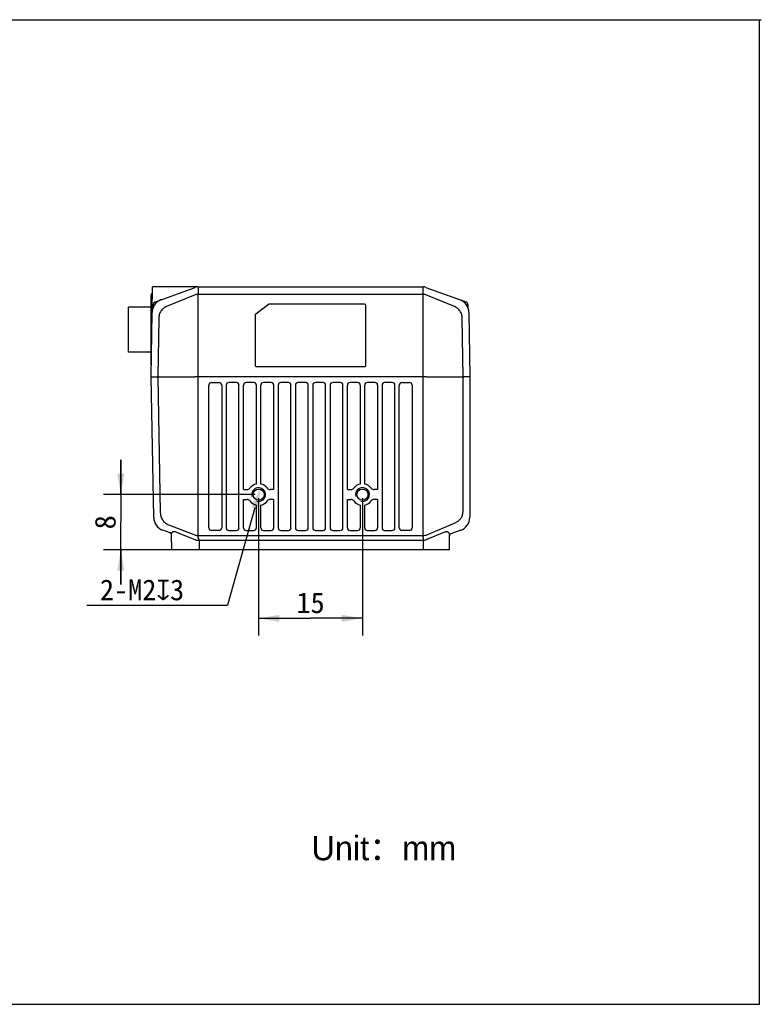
# Model space of a CAD drawing. Header units: millimetres. Extents: x 43 to 297, y 35 to 177.
# Tile 3 of 3: x 190 to 297, y 35 to 177. Entities that reach past the tile are written whole.
import ezdxf

# ---------------------------------------------------------------- set-up
doc = ezdxf.new("R2010")
doc.units = ezdxf.units.MM
doc.header["$LTSCALE"] = 16.335
doc.header["$PDMODE"] = 3
doc.header["$PDSIZE"] = 8
doc.layers.get('0').update_dxf_attribs({"linetype": 'CONTINUOUS'})
doc.layers.get('Defpoints').update_dxf_attribs({"linetype": 'CONTINUOUS'})
for name, color, linetype in [('06_ALL_SURFS', 7, 'CONTINUOUS'), ('20_ALL_FEATURES', 7, 'CONTINUOUS'), ('51__DRAFT_DIMS', 7, 'CONTINUOUS')]:
    doc.layers.add(name, color=color, linetype=linetype)
doc.styles.get("Standard").update_dxf_attribs({"font": 'simfang.ttf'})
doc.dimstyles.new('DIMSTYLE_2', dxfattribs={"dimtxt": 3, "dimasz": 3, "dimexe": 2.5, "dimexo": 0.5, "dimgap": 0.75, "dimtad": 1, "dimdec": 1, "dimdsep": 46, "dimtxsty": 'STANDARD', "dimblk": '_FILLED', "dimblk1": '_FILLED', "dimblk2": '_FILLED', "dimcen": 0.09, "dimclrt": 3, "dimadec": 1, "dimazin": 2, "dimtp": 0.2, "dimtm": 0.2, "dimtfac": 1, "dimtdec": 1, "dimtofl": 0, "dimtmove": 0, "dimatfit": 3, "dimldrblk": '_FILLED', "dimfxl": 1, "dimtolj": 1, "dimarcsym": 0})
doc.dimstyles.new('DIMSTYLE_3', dxfattribs={"dimtxt": 3, "dimasz": 3, "dimexe": 2.5, "dimexo": 0.5, "dimtad": 1, "dimdec": 1, "dimdsep": 46, "dimtxsty": 'STANDARD', "dimblk": '_FILLED', "dimblk1": '_FILLED', "dimblk2": '_FILLED', "dimcen": 0.09, "dimclrt": 3, "dimadec": 1, "dimazin": 2, "dimtp": 0.1, "dimtm": 0.1, "dimtfac": 1, "dimtdec": 1, "dimtofl": 0, "dimtmove": 0, "dimatfit": 1, "dimldrblk": '_FILLED', "dimfxl": 1, "dimtolj": 1, "dimarcsym": 0})

# ---------------------------------------------------------------- blocks, each defined once
blk = doc.blocks.new('_FILLED')
at = {"color": 0, "linetype": 'ByBlock'}
blk.add_solid([(0, 0), (-1, 0.167), (-1, -0.167)], dxfattribs=at)
blk = doc.blocks.new('*D7')
at = {"layer": '51__DRAFT_DIMS', "color": 4, "transparency": 16777216}
for p, q in [((224.67, 108.18), (224.67, 88.31)), ((239.67, 108.18), (239.67, 88.31)), ((224.67, 90.81), (232.17, 90.81)), ((239.67, 90.81), (232.17, 90.81))]:
    blk.add_line(p, q, dxfattribs=at)
at = {"layer": '51__DRAFT_DIMS', "color": 4, "transparency": 16777216, "xscale": 3, "yscale": 3, "zscale": 3, "rotation": 180}
blk.add_blockref('_FILLED', (224.67, 90.81), dxfattribs=at)
at = {"layer": '51__DRAFT_DIMS', "color": 4, "transparency": 16777216, "xscale": 3, "yscale": 3, "zscale": 3}
blk.add_blockref('_FILLED', (239.67, 90.81), dxfattribs=at)
at = {"layer": '51__DRAFT_DIMS', "color": 3, "transparency": 16777216, "insert": (232.17, 94.56), "char_height": 3, "width": 4.4062, "attachment_point": 2, "line_spacing_factor": 0.9}
blk.add_mtext('15', dxfattribs=at)
blk = doc.blocks.new('*D8')
at = {"layer": '51__DRAFT_DIMS', "color": 4, "transparency": 16777216}
for p, q in [((204.77, 108.68), (204.77, 113.68)), ((204.77, 113.68), (204.77, 104.68)), ((224.17, 108.68), (202.27, 108.68)), ((204.77, 95.68), (204.77, 104.68)), ((215.62, 100.68), (202.27, 100.68)), ((204.77, 100.68), (204.77, 95.68))]:
    blk.add_line(p, q, dxfattribs=at)
at = {"layer": '51__DRAFT_DIMS', "color": 4, "transparency": 16777216, "xscale": 3, "yscale": 3, "zscale": 3}
for p, rotation in [((204.77, 108.68), 270), ((204.77, 100.68), 90)]:
    blk.add_blockref('_FILLED', p, dxfattribs=dict(at, rotation=rotation))
at = {"layer": '51__DRAFT_DIMS', "color": 3, "transparency": 16777216, "insert": (201.02, 104.68), "char_height": 3, "width": 2.2031, "attachment_point": 2, "rotation": 90, "line_spacing_factor": 0.9}
blk.add_mtext('8', dxfattribs=at)
blk = doc.blocks.new('*D9')
at = {"layer": '51__DRAFT_DIMS', "color": 0, "lineweight": -2}
for p in [(224.12, 106.76), (199.86, 92.73)]:
    blk.add_line(p, (220.16, 92.73), dxfattribs=at)
at = {"layer": 'Defpoints', "color": 0}
for p in [(224.94, 109.64), (224.39, 107.72)]:
    blk.add_point(p, dxfattribs=at)
at = {"layer": '51__DRAFT_DIMS', "color": 0, "linetype": 'ByBlock', "lineweight": -2, "xscale": 3, "yscale": 3, "zscale": 3, "rotation": 74.23058355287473}
blk.add_blockref('_FILLED', (224.94, 109.64), dxfattribs=at)
at = {"layer": '51__DRAFT_DIMS', "color": 3, "insert": (213.93, 96.42), "char_height": 3, "attachment_point": 3}
blk.add_mtext('\\A1;{2-M2{\\fgdt;x}3}', dxfattribs=at)

msp = doc.modelspace()

# ---------------------------------------------------------------- linework, layer by layer
msp.add_line((42.93, 177.27), (297.26, 177.27))
at = {"color": 7}
for p, q in [((297, 35.06), (297, 177.27)), ((42.67, 35.06), (297, 35.06))]:
    msp.add_line(p, q, dxfattribs=at)
at = {"color": 4}
for centre in [(224.67, 108.68), (239.67, 108.68)]:
    msp.add_arc(centre, 1, 255, 195, dxfattribs=at)
at = {"layer": '06_ALL_SURFS', "color": 7}
for p, q in [((209.29, 134.98), (209.35, 138.68)), ((215.78, 138.68), (209.35, 138.68)), ((209.79, 136.53), (215.51, 138.61)), ((215.92, 138.68), (248.41, 138.68)), ((248.82, 138.61), (254.6, 136.51)), ((209.17, 127.43), (209.17, 137.53)), ((210.47, 136.77), (210.45, 136.76)), ((210.56, 136.81), (210.55, 136.8)), ((210.58, 136.81), (210.56, 136.81)), ((205.87, 129.23), (205.87, 135.73)), ((209.17, 135.73), (205.87, 135.73)), ((209.39, 135.57), (209.4, 135.98)), ((226.11, 136.14), (224.25, 134.74)), ((239.97, 136.18), (226.23, 136.18)), ((240.17, 127.38), (240.17, 135.98)), ((254.94, 135.57), (254.93, 136.05)), ((224.17, 134.58), (224.17, 127.38)), ((209.17, 129.23), (205.87, 129.23)), ((224.36, 127.18), (239.97, 127.18)), ((209.52, 105.38), (209.52, 105.41)), ((211.88, 103.15), (210.84, 103.53)), ((212.12, 100.68), (212.08, 102.88)), ((252.22, 100.68), (252.25, 102.74)), ((253.85, 103.52), (252.45, 103.01)), ((252.22, 100.68), (212.12, 100.68))]:
    msp.add_line(p, q, dxfattribs=at)
at = {"layer": '06_ALL_SURFS', "color": 4}
for p, q in [((215.95, 138.68), (215.94, 137.6)), ((248.38, 138.68), (248.39, 137.74)), ((215.5, 137.52), (211.39, 135.83)), ((248.39, 137.6), (215.94, 137.6)), ((248.39, 137.6), (248.39, 137.74)), ((252.94, 135.83), (248.83, 137.52)), ((217.49, 103.88), (217.49, 124.48)), ((217.87, 124.86), (218.97, 124.86)), ((219.34, 124.48), (219.34, 103.88)), ((219.99, 124.48), (219.99, 103.88)), ((221.47, 124.86), (220.37, 124.86)), ((221.84, 103.88), (221.84, 124.48)), ((222.49, 109.39), (222.49, 124.48)), ((223.97, 124.86), (222.87, 124.86)), ((224.34, 124.48), (224.34, 110.2)), ((224.99, 110.2), (224.99, 124.48)), ((226.47, 124.86), (225.37, 124.86)), ((226.84, 124.48), (226.84, 109.39)), ((227.49, 124.48), (227.49, 103.88)), ((228.97, 124.86), (227.87, 124.86)), ((229.34, 103.88), (229.34, 124.48)), ((229.99, 124.48), (229.99, 103.88)), ((231.47, 124.86), (230.37, 124.86)), ((231.84, 103.88), (231.84, 124.48)), ((232.49, 124.48), (232.49, 103.88)), ((233.97, 124.86), (232.87, 124.86)), ((234.34, 103.88), (234.34, 124.48)), ((234.99, 124.48), (234.99, 103.88)), ((236.47, 124.86), (235.37, 124.86)), ((236.84, 103.88), (236.84, 124.48)), ((237.49, 109.39), (237.49, 124.48)), ((238.97, 124.86), (237.87, 124.86)), ((239.34, 124.48), (239.34, 110.2)), ((239.99, 110.2), (239.99, 124.48)), ((241.47, 124.86), (240.37, 124.86)), ((241.84, 124.48), (241.84, 109.39)), ((242.49, 124.48), (242.49, 103.88)), ((243.97, 124.86), (242.87, 124.86)), ((244.34, 103.88), (244.34, 124.48)), ((244.99, 103.88), (244.99, 124.48)), ((245.37, 124.86), (246.47, 124.86)), ((246.84, 124.48), (246.84, 103.88)), ((222.49, 109.39), (223, 109.39)), ((226.84, 109.39), (226.33, 109.39)), ((237.49, 109.39), (238, 109.39)), ((241.84, 109.39), (241.33, 109.39)), ((222.49, 107.97), (223, 107.97)), ((222.49, 103.88), (222.49, 107.97)), ((224.34, 107.16), (224.34, 103.88)), ((224.99, 103.88), (224.99, 107.16)), ((226.84, 107.97), (226.33, 107.97)), ((226.84, 107.97), (226.84, 103.88)), ((237.49, 107.97), (238, 107.97)), ((237.49, 103.88), (237.49, 107.97)), ((239.34, 107.16), (239.34, 103.88)), ((239.99, 103.88), (239.99, 107.16)), ((241.84, 107.97), (241.33, 107.97)), ((241.84, 107.97), (241.84, 103.88)), ((211.81, 104.26), (215.46, 102.85)), ((248.87, 102.84), (253.15, 104.67)), ((212.8, 103.25), (215.54, 102.15)), ((215.92, 102.76), (248.42, 102.76)), ((215.92, 102.76), (215.92, 102.62)), ((215.92, 102.62), (216.01, 102.29)), ((218.97, 103.5), (217.87, 103.5)), ((220.37, 103.5), (221.47, 103.5)), ((222.87, 103.5), (223.97, 103.5)), ((225.37, 103.5), (226.47, 103.5)), ((227.87, 103.5), (228.97, 103.5)), ((230.37, 103.5), (231.47, 103.5)), ((232.87, 103.5), (233.97, 103.5)), ((235.37, 103.5), (236.47, 103.5)), ((237.87, 103.5), (238.97, 103.5)), ((240.37, 103.5), (241.47, 103.5)), ((242.87, 103.5), (243.97, 103.5)), ((246.47, 103.5), (245.37, 103.5)), ((248.42, 102.76), (248.42, 102.62)), ((248.47, 102.29), (248.42, 102.62)), ((249.03, 102.25), (251.57, 103.29)), ((252.24, 102.73), (252.25, 102.74)), ((216.12, 102.09), (248.47, 102.09)), ((216.12, 100.68), (216.12, 102.09)), ((248.47, 102.09), (248.47, 102.29)), ((248.49, 100.68), (248.49, 102.09))]:
    msp.add_line(p, q, dxfattribs=at)
at = {"layer": '06_ALL_SURFS', "color": 7}
for points in [[(209.39, 135.57), (209.38, 135.55), (209.38, 135.54), (209.38, 135.52)], [(254.95, 135.52), (254.95, 135.54), (254.95, 135.55), (254.94, 135.57)]]:
    msp.add_lwpolyline(points, dxfattribs=at)
for centre in [(224.67, 108.68), (239.67, 108.68)]:
    msp.add_circle(centre, 0.8, dxfattribs=at)
for centre, radius, start, end in [((215.92, 137.48), 1.2, 90, 110), ((248.41, 137.48), 1.2, 70, 90), ((209.37, 137.53), 0.2, 99.1584, 180), ((211.29, 134.95), 2, 114.9798, 179.2), ((210, 135.96), 0.6, 110, 178.5), ((211.22, 135.08), 1.85, 113.4079, 114.1485), ((211.63, 134.14), 2.87, 113.0192, 113.4121), ((211.29, 134.95), 2, 110, 113.1073), ((253.04, 134.95), 2, 0.8, 70), ((226.23, 135.98), 0.2, 89.9979, 126.8686), ((239.97, 135.98), 0.2, 0.003, 90.003), ((254.43, 136.04), 0.5, 1.5, 70), ((224.36, 134.58), 0.2, 126.8611, 180.0043), ((209.37, 127.43), 0.2, 180, 207.633), ((224.36, 127.38), 0.2, 180.003, 270.003), ((239.97, 127.38), 0.2, 269.997, 359.997), ((211.52, 105.41), 2, 181, 250), ((253.17, 105.4), 2, 290, 360), ((211.78, 102.87), 0.3, 1, 70), ((252.55, 102.73), 0.3, 110, 179)]:
    msp.add_arc(centre, radius, start, end, dxfattribs=at)
at = {"layer": '06_ALL_SURFS', "color": 4}
for centre, radius, start, end in [((215.15, 138.59), 1.12, 288.2394, 289.3834), ((215.94, 137.14), 0.457, 90.0005, 92.4313), ((248.39, 137.14), 0.457, 87.5687, 89.9995), ((249.18, 138.59), 1.12, 250.6166, 251.7606), ((254.28, 136.18), 0.419, 63.5995, 69.9854), ((217.87, 124.48), 0.38, 90, 180), ((218.97, 124.48), 0.38, 0, 90), ((220.37, 124.48), 0.38, 90, 180), ((221.47, 124.48), 0.38, 0, 90), ((222.87, 124.48), 0.38, 90, 180), ((223.97, 124.48), 0.38, 0, 90), ((225.37, 124.48), 0.38, 90, 180), ((226.47, 124.48), 0.38, 0, 90), ((227.87, 124.48), 0.38, 90, 180), ((228.97, 124.48), 0.38, 0, 90), ((230.37, 124.48), 0.38, 90, 180), ((231.47, 124.48), 0.38, 0, 90), ((232.87, 124.48), 0.38, 90, 180), ((233.97, 124.48), 0.38, 0, 90), ((235.37, 124.48), 0.38, 90, 180), ((236.47, 124.48), 0.38, 0, 90), ((237.87, 124.48), 0.38, 90, 180), ((238.97, 124.48), 0.38, 0, 90), ((240.37, 124.48), 0.38, 90, 180), ((241.47, 124.48), 0.38, 0, 90), ((242.87, 124.48), 0.38, 90, 180), ((243.97, 124.48), 0.38, 0, 90), ((245.37, 124.48), 0.38, 90, 180), ((246.47, 124.48), 0.38, 0, 90), ((223, 109.89), 0.5, 269.9985, 324.0314), ((224.67, 108.68), 1.56, 101.8697, 144.0299), ((224.67, 108.68), 1.56, 35.9701, 78.1303), ((226.33, 109.89), 0.5, 215.9679, 270.0022), ((238, 109.89), 0.5, 269.9985, 324.0314), ((239.67, 108.68), 1.56, 101.8697, 144.0299), ((239.67, 108.68), 1.56, 35.9701, 78.1303), ((241.33, 109.89), 0.5, 215.9679, 270.0022), ((223, 107.47), 0.5, 35.9679, 90.0022), ((224.67, 108.68), 1.56, 215.9701, 258.1303), ((224.67, 108.68), 1.56, 281.8697, 324.0299), ((226.33, 107.47), 0.5, 89.9985, 144.0314), ((238, 107.47), 0.5, 35.9679, 90.0022), ((239.67, 108.68), 1.56, 215.9701, 258.1303), ((239.67, 108.68), 1.56, 281.8697, 324.0299), ((241.33, 107.47), 0.5, 89.9985, 144.0314), ((217.87, 103.88), 0.38, 180, 270), ((218.97, 103.88), 0.38, 270, 360), ((220.37, 103.88), 0.38, 180, 270), ((221.47, 103.88), 0.38, 270, 360), ((222.87, 103.88), 0.38, 180, 270), ((223.97, 103.88), 0.38, 270, 360), ((225.37, 103.88), 0.38, 180, 270), ((226.47, 103.88), 0.38, 270, 360), ((227.87, 103.88), 0.38, 180, 270), ((228.97, 103.88), 0.38, 270, 360), ((230.37, 103.88), 0.38, 180, 270), ((231.47, 103.88), 0.38, 270, 360), ((232.87, 103.88), 0.38, 180, 270), ((233.97, 103.88), 0.38, 270, 360), ((235.37, 103.88), 0.38, 180, 270), ((236.47, 103.88), 0.38, 270, 360), ((237.87, 103.88), 0.38, 180, 270), ((238.97, 103.88), 0.38, 270, 360), ((240.37, 103.88), 0.38, 180, 270), ((241.47, 103.88), 0.38, 270, 360), ((242.87, 103.88), 0.38, 180, 270), ((243.97, 103.88), 0.38, 270, 360), ((245.37, 103.88), 0.38, 180, 270), ((246.47, 103.88), 0.38, 270, 360), ((211.89, 103.19), 0.0359, 240.4225, 249.956), ((215.05, 101.52), 1.38, 71.2173, 72.8086), ((215.92, 103.25), 0.483, 265.8059, 269.988), ((248.42, 103.23), 0.462, 269.9988, 272.3845), ((250.57, 102.61), 1.68, 4.1953, 6.5643), ((215.8, 102.8), 0.695, 248.0243, 254.9788), ((216.12, 101.12), 0.969, 90.0038, 95.5152), ((248.47, 102.89), 0.804, 269.9995, 271.3931), ((249.47, 101.39), 0.971, 116.8724, 120.994)]:
    msp.add_arc(centre, radius, start, end, dxfattribs=at)
at = {"layer": '06_ALL_SURFS', "color": 7}
msp.add_open_spline([(210.55, 136.8), (210.53, 136.8), (210.52, 136.79), (210.51, 136.79)], degree=3, dxfattribs=at)
at = {"layer": '06_ALL_SURFS', "color": 4}
for points, knots in [([(215.92, 137.6), (215.85, 137.6), (215.72, 137.58), (215.58, 137.55), (215.52, 137.53)], [0, 0, 0, 0, 0.509949, 1, 1, 1, 1]), ([(248.81, 137.53), (248.75, 137.55), (248.61, 137.58), (248.48, 137.6), (248.41, 137.6)], [0, 0, 0, 0, 0.48995, 1, 1, 1, 1]), ([(211.39, 135.83), (211.23, 135.77), (210.91, 135.59), (210.53, 135.19), (210.3, 134.68), (210.25, 134.31), (210.25, 134.12)], [0, 0, 0, 0, 0.2405, 0.487391, 0.741614, 1, 1, 1, 1]), ([(254.08, 134.12), (254.08, 134.31), (254.03, 134.68), (253.8, 135.19), (253.42, 135.59), (253.1, 135.77), (252.94, 135.83)], [0, 0, 0, 0, 0.25834, 0.51253, 0.759512, 1, 1, 1, 1]), ([(210.47, 106.07), (210.48, 105.97), (210.49, 105.76), (210.57, 105.46), (210.69, 105.18), (210.86, 104.92), (211.06, 104.7), (211.37, 104.46), (211.63, 104.33), (211.81, 104.26)], [0, 0, 0, 0, 0.130051, 0.259395, 0.387333, 0.513423, 0.63753, 0.759833, 1, 1, 1, 1]), ([(253.15, 104.67), (253.3, 104.73), (253.53, 104.87), (253.78, 105.11), (253.93, 105.32), (254.06, 105.56), (254.17, 105.9), (254.2, 106.18), (254.2, 106.36)], [0, 0, 0, 0, 0.239837, 0.362534, 0.487252, 0.613891, 0.741996, 1, 1, 1, 1]), ([(212.08, 102.94), (212.09, 102.97), (212.1, 103.05), (212.14, 103.15), (212.19, 103.25), (212.28, 103.31), (212.39, 103.35), (212.52, 103.35), (212.66, 103.32), (212.75, 103.28), (212.8, 103.25)], [0, 0, 0, 0, 0.118674, 0.230804, 0.337957, 0.444737, 0.559125, 0.68902, 0.837067, 1, 1, 1, 1]), ([(212.08, 102.88), (212.08, 102.88), (212.08, 102.9), (212.08, 102.92), (212.08, 102.94)], [0, 0, 0, 0, 0.317477, 1, 1, 1, 1]), ([(215.5, 102.84), (215.56, 102.81), (215.69, 102.78), (215.82, 102.77), (215.89, 102.77)], [0, 0, 0, 0, 0.49055, 1, 1, 1, 1]), ([(248.44, 102.76), (248.48, 102.77), (248.62, 102.78), (248.77, 102.8), (248.87, 102.84)], [0, 0, 0, 0, 0.257595, 1, 1, 1, 1]), ([(251.57, 103.29), (251.61, 103.31), (251.7, 103.34), (251.84, 103.36), (251.96, 103.33), (252.06, 103.26), (252.13, 103.16), (252.2, 103.01), (252.23, 102.89), (252.24, 102.8)], [0, 0, 0, 0, 0.148883, 0.282551, 0.401889, 0.514848, 0.629032, 0.747795, 1, 1, 1, 1]), ([(215.62, 102.12), (215.65, 102.11), (215.78, 102.08), (215.93, 102.07), (216.03, 102.08)], [0, 0, 0, 0, 0.242244, 1, 1, 1, 1]), ([(216.03, 102.08), (216.03, 102.1), (216.02, 102.17), (216.02, 102.24), (216.01, 102.29)], [0, 0, 0, 0, 0.275624, 1, 1, 1, 1]), ([(248.49, 102.09), (248.53, 102.09), (248.7, 102.1), (248.86, 102.16), (248.97, 102.22)], [0, 0, 0, 0, 0.256373, 1, 1, 1, 1])]:
    msp.add_open_spline(points, degree=3, knots=knots, dxfattribs=at)
at = {"layer": '20_ALL_FEATURES', "color": 4}
for p, q in [((215.92, 137.6), (215.89, 125.68)), ((248.44, 125.68), (248.41, 137.6)), ((210.25, 134.12), (210.13, 125.68)), ((254.2, 125.68), (254.08, 134.12)), ((210.13, 125.68), (210.47, 106.07)), ((215.89, 125.68), (215.89, 102.77)), ((248.44, 102.76), (248.44, 125.68)), ((254.2, 106.36), (254.2, 125.68))]:
    msp.add_line(p, q, dxfattribs=at)
at = {"layer": '20_ALL_FEATURES', "color": 7}
for p, q in [((209.17, 125.68), (209.29, 134.98)), ((255.04, 134.98), (255.17, 125.68)), ((209.52, 105.41), (209.17, 125.68)), ((209.17, 125.68), (209.19, 125.68)), ((209.19, 125.68), (210.04, 125.68)), ((210.13, 125.68), (215.46, 125.68)), ((248.44, 125.68), (215.89, 125.68)), ((248.87, 125.68), (254.2, 125.68)), ((255.14, 125.68), (254.29, 125.68)), ((255.17, 125.68), (255.17, 105.4))]:
    msp.add_line(p, q, dxfattribs=at)
for centre in [(215.68, -35.61), (248.65, -35.61)]:
    msp.add_arc(centre, 161.29, 89.9249, 90.0751, dxfattribs=at)
for points, knots in [([(210.13, 125.68), (210.12, 125.68), (210.11, 125.68), (210.08, 125.68), (210.06, 125.68), (210.05, 125.68), (210.04, 125.68)], [0, 0, 0, 0, 0.30502, 0.578144, 0.811855, 1, 1, 1, 1]), ([(254.2, 125.68), (254.21, 125.68), (254.22, 125.68), (254.25, 125.68), (254.27, 125.68), (254.28, 125.68), (254.29, 125.68)], [0, 0, 0, 0, 0.304892, 0.577951, 0.811738, 1, 1, 1, 1]), ([(255.17, 125.68), (255.16, 125.68), (255.16, 125.68), (255.16, 125.68), (255.15, 125.68), (255.15, 125.68), (255.14, 125.68)], [0, 0, 0, 0, 0.073684, 0.265171, 0.57499, 1, 1, 1, 1])]:
    msp.add_open_spline(points, degree=3, knots=knots, dxfattribs=at)

# ---------------------------------------------------------------- texts
at = {"insert": (218.31, 59.36), "char_height": 3.5, "width": 38.9682, "attachment_point": 1}
msp.add_mtext('{\\fFZLanTingHei-R-GBK|b0|i0|c134|p2;^IUnit：mm}', dxfattribs=at)

# ---------------------------------------------------------------- dimensions: what is measured, and where the dimension line sits
at = {"layer": '51__DRAFT_DIMS', "color": 4}
dim = msp.add_linear_dim(base=(204.77, 108.68), p1=(216.12, 100.68), p2=(224.67, 108.68), angle=90, dimstyle='DIMSTYLE_2', dxfattribs=at)
dim.commit()
dim.dimension.update_dxf_attribs({"geometry": '*D8', "text_midpoint": (204.77, 104.62), "dimtype": 160})
dim = msp.add_diameter_dim_2p(p1=(224.39, 107.72), p2=(224.94, 109.64), text='{2-M<>{\\fgdt;x}3}', dimstyle='DIMSTYLE_3', override={"dimtih": 1, "dimtoh": 1, "dimpost": '<>'}, dxfattribs=at)
dim.commit()
dim.dimension.update_dxf_attribs({"geometry": '*D9', "text_midpoint": (206.89, 92.73), "dimtype": 163})
dim = msp.add_linear_dim(base=(239.67, 90.81), p1=(224.67, 108.68), p2=(239.67, 108.68), dimstyle='DIMSTYLE_2', dxfattribs=at)
dim.commit()
dim.dimension.update_dxf_attribs({"geometry": '*D7', "text_midpoint": (232.25, 90.81), "dimtype": 160})

doc.saveas('drawing.dxf')
